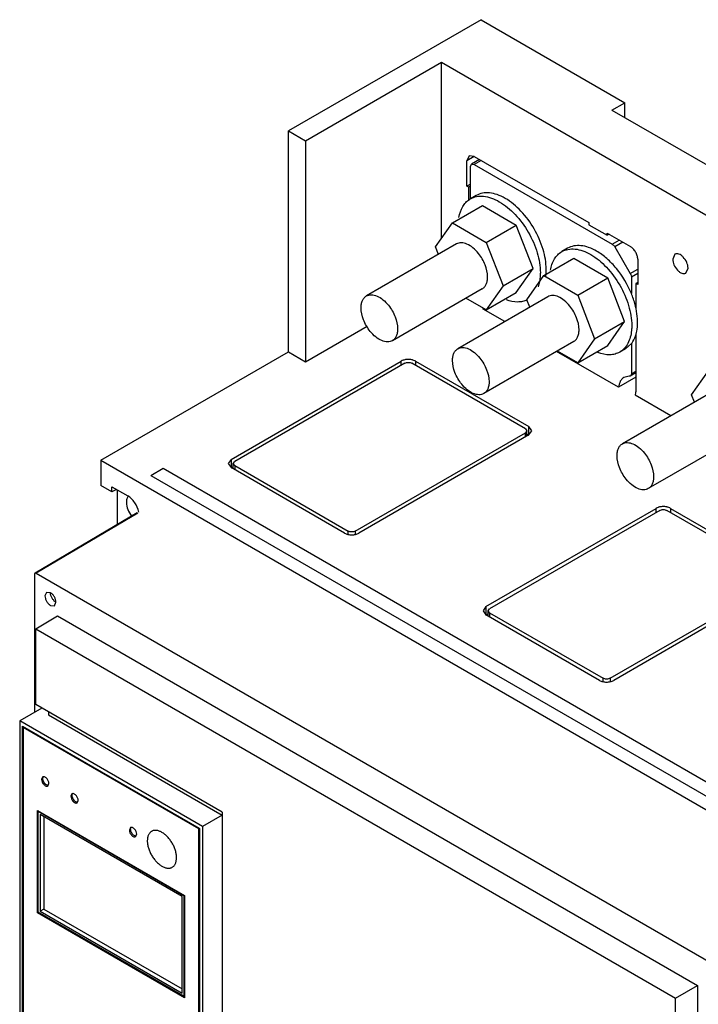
# Model space of a CAD drawing. Header units: millimetres. Extents: x 39 to 278, y 34 to 408.
# Tile 4 of 5: x 40 to 171, y 218 to 408. Entities that reach past the tile are written whole.
import ezdxf

# ---------------------------------------------------------------- set-up
doc = ezdxf.new("R2010")
doc.units = ezdxf.units.MM
doc.header["$LTSCALE"] = 28.735531
doc.layers.get('0').update_dxf_attribs({"linetype": 'CONTINUOUS'})

msp = doc.modelspace()

# ---------------------------------------------------------------- linework, layer by layer
at = {"color": 7, "linetype": 'Continuous'}
for p, q in [((129.37, 407.88), (92.1, 386.37)), ((129.37, 407.88), (157.15, 391.84)), ((95.42, 384.45), (121.73, 399.64)), ((121.73, 365.62), (121.73, 399.64)), ((121.73, 399.64), (263.57, 317.74)), ((154.68, 390.41), (157.15, 391.84)), ((154.68, 390.41), (238.4, 342.07)), ((157.15, 388.98), (157.15, 391.84)), ((92.1, 343.66), (92.1, 386.37)), ((92.1, 386.37), (95.42, 384.45)), ((95.42, 384.45), (95.42, 341.75)), ((127.06, 381.55), (126.64, 380.63)), ((128.06, 381.45), (126.64, 380.63)), ((128.06, 381.45), (127.06, 381.55)), ((129.07, 380.86), (127.52, 379.97)), ((129.37, 380.69), (128.02, 379.92)), ((128.06, 381.45), (150.23, 368.65)), ((126.64, 375.73), (126.64, 380.63)), ((127.31, 379.51), (127.52, 379.97)), ((127.31, 373.25), (127.31, 379.51)), ((127.52, 379.97), (128.02, 379.92)), ((128.02, 379.92), (154.74, 364.49)), ((127.31, 376.12), (126.64, 375.73)), ((127, 375.53), (126.64, 375.73)), ((127.31, 375.71), (127, 375.53)), ((127, 372.94), (127, 375.53)), ((128.43, 373.91), (127.3, 373.25)), ((123.84, 368.62), (129.63, 371.96)), ((129.63, 371.96), (136.17, 368.19)), ((120.57, 363.97), (123.84, 368.62)), ((123.84, 368.62), (130.37, 364.84)), ((130.37, 364.84), (136.17, 368.19)), ((139.43, 359.77), (136.17, 368.19)), ((150.23, 368.65), (150.23, 368.24)), ((150.23, 368.24), (153.76, 366.2)), ((153.76, 366.2), (153.76, 366.61)), ((153.76, 366.61), (158.25, 364.02)), ((154.11, 366.4), (153.76, 366.2)), ((124.6, 364.53), (107.21, 354.49)), ((121.13, 362.52), (120.57, 363.97)), ((130.37, 364.84), (133.64, 356.43)), ((146.11, 363.7), (144.97, 363.05)), ((154.74, 364.49), (156.09, 365.26)), ((156.8, 364.85), (155.25, 363.96)), ((155.25, 363.96), (158.22, 358.8)), ((141.51, 358.41), (147.31, 361.76)), ((147.31, 361.76), (153.85, 357.99)), ((166.85, 362.55), (166.42, 361.59)), ((133.64, 356.43), (139.43, 359.77)), ((136.17, 355.13), (139.43, 359.77)), ((159.67, 361.57), (159.67, 356.67)), ((168.95, 358.91), (169.39, 359.87)), ((138.25, 353.76), (141.51, 358.41)), ((141.51, 358.41), (148.05, 354.64)), ((148.05, 354.64), (153.85, 357.99)), ((157.11, 349.57), (153.85, 357.99)), ((158.22, 358.8), (159.67, 359.63)), ((159.67, 358.82), (158.43, 358.11)), ((158.43, 358.11), (158.43, 354.97)), ((133.64, 356.43), (130.37, 351.78)), ((159.67, 357.08), (159.31, 356.87)), ((159.31, 356.87), (159.31, 352.06)), ((159.67, 356.67), (159.31, 356.87)), ((129.6, 355.87), (112.21, 345.83)), ((142.28, 354.32), (124.89, 344.28)), ((130.37, 351.78), (126.45, 354.05)), ((130.37, 351.78), (136.17, 355.13)), ((148.05, 354.64), (151.31, 346.22)), ((138.81, 352.32), (138.25, 353.76)), ((133.98, 349.53), (129.77, 351.96)), ((95.42, 341.75), (107.36, 348.64)), ((151.31, 346.22), (157.11, 349.57)), ((153.85, 344.92), (157.11, 349.57)), ((159.31, 347.15), (159.31, 335.95)), ((147.28, 345.66), (129.89, 335.62)), ((151.31, 346.22), (148.05, 341.57)), ((148.05, 341.57), (153.85, 344.92)), ((157.32, 344.28), (158.43, 345.26)), ((158.43, 345.26), (158.43, 339.46)), ((55.83, 322.72), (92.1, 343.66)), ((92.1, 343.66), (95.42, 341.75)), ((155.97, 336.84), (143.98, 343.76)), ((148.05, 341.57), (144.12, 343.84)), ((157.32, 344.28), (156.18, 343.63)), ((81.04, 322.9), (113.93, 341.89)), ((114.64, 341.48), (81.74, 322.49)), ((113.93, 341.07), (113.93, 341.89)), ((137.93, 328.82), (115.99, 341.48)), ((116.7, 341.89), (116.7, 341.07)), ((116.7, 341.89), (138.63, 329.23)), ((158.02, 338.96), (156.99, 338.73)), ((158.22, 339), (158.02, 338.96)), ((159.31, 339.63), (158.22, 339)), ((158.43, 339.46), (159.31, 339.97)), ((170.07, 335.39), (173.34, 340.04)), ((159.31, 338.76), (155.97, 336.84)), ((174.1, 335.95), (156.71, 325.91)), ((166.08, 331.32), (159.17, 335.32)), ((170.63, 333.95), (170.07, 335.39)), ((105.03, 309.04), (137.93, 328.03)), ((138.63, 327.62), (105.74, 308.63)), ((137.93, 328.82), (138.21, 328.42)), ((138.21, 328.42), (137.93, 328.03)), ((137.93, 327.22), (137.93, 328.03)), ((138.21, 327.38), (138.21, 328.42)), ((138.21, 327.84), (138.63, 327.59)), ((138.63, 327.59), (138.63, 329.23)), ((139.21, 328.42), (138.63, 329.23)), ((138.63, 327.62), (139.21, 328.42)), ((179.1, 327.29), (161.71, 317.25)), ((55.83, 322.72), (55.83, 317.82)), ((55.83, 322.72), (204.32, 236.99)), ((81.04, 322.9), (80.46, 322.1)), ((80.46, 322.1), (81.04, 321.3)), ((81.04, 322.9), (81.04, 321.26)), ((81.46, 322.1), (81.74, 322.49)), ((81.46, 321.05), (81.46, 322.1)), ((81.74, 321.7), (81.46, 322.1)), ((81.74, 321.7), (81.74, 320.89)), ((81.74, 321.7), (103.68, 309.04)), ((65.51, 319.79), (67.91, 321.18)), ((65.51, 319.79), (199.15, 242.64)), ((67.91, 321.18), (201.55, 244.02)), ((81.04, 321.26), (81.46, 321.51)), ((102.97, 308.63), (81.04, 321.3)), ((57.95, 316.59), (55.83, 317.82)), ((57.95, 316.59), (57.95, 317.61)), ((57.95, 317.61), (61.06, 315.82)), ((58.84, 317.1), (57.95, 316.59)), ((59.01, 317.01), (59.01, 310.33)), ((43.15, 300.95), (62.89, 312.63)), ((62.98, 312.49), (43.31, 300.93)), ((130.32, 294.44), (163.21, 313.43)), ((163.92, 313.03), (131.03, 294.03)), ((163.21, 312.62), (163.21, 313.43)), ((187.21, 300.36), (165.28, 313.03)), ((165.99, 313.43), (165.99, 312.62)), ((165.99, 313.43), (187.92, 300.77)), ((103.68, 308.46), (103.68, 309.04)), ((105.03, 309.04), (105.03, 308.46)), ((43.09, 274.05), (43.09, 300.8)), ((43.31, 300.93), (175.38, 224.68)), ((154.32, 280.59), (187.21, 299.58)), ((187.92, 299.17), (155.03, 280.18)), ((45.35, 297.19), (45.04, 296.5)), ((46.1, 297.12), (45.35, 297.19)), ((46.85, 294.59), (47.16, 295.28)), ((46.1, 294.67), (46.85, 294.59)), ((130.32, 294.44), (129.75, 293.64)), ((129.75, 293.64), (130.32, 292.84)), ((130.32, 294.44), (130.32, 292.81)), ((130.75, 293.64), (131.03, 294.03)), ((130.75, 292.6), (130.75, 293.64)), ((131.03, 293.25), (130.75, 293.64)), ((131.03, 293.25), (131.03, 292.43)), ((131.03, 293.25), (152.96, 280.59)), ((43.28, 290.12), (47.48, 292.63)), ((47.48, 292.63), (171.22, 221.2)), ((130.32, 292.81), (130.75, 293.05)), ((152.26, 280.18), (130.32, 292.84)), ((43.28, 275.49), (43.28, 290.12)), ((43.28, 290.12), (166.94, 218.72)), ((152.96, 280.01), (152.96, 280.59)), ((154.32, 280.59), (154.32, 280.01)), ((44.43, 274.82), (40.15, 272.35)), ((79.3, 254.69), (43.28, 275.49)), ((45.73, 274.07), (45.73, 273.53)), ((40.15, 272.35), (40.15, 183.44)), ((75.5, 251.94), (40.15, 272.35)), ((45.73, 273.53), (79.32, 254.14)), ((40.71, 183.85), (40.71, 271.3)), ((40.71, 271.3), (74.94, 251.54)), ((40.82, 183.91), (40.82, 271.23)), ((40.96, 271.11), (40.85, 271.05)), ((40.85, 271.05), (40.85, 183.93)), ((74.8, 251.46), (40.85, 271.05)), ((74.9, 251.52), (40.96, 271.11)), ((44.6, 261.51), (44.39, 261.05)), ((45.6, 259.77), (45.8, 260.23)), ((50.25, 258.24), (50.05, 257.78)), ((51.25, 256.51), (51.46, 256.97)), ((43.61, 235.22), (43.61, 255.02)), ((43.61, 255.02), (72.04, 238.61)), ((43.82, 254.9), (43.75, 254.87)), ((43.75, 235.35), (43.75, 254.87)), ((43.75, 254.87), (71.9, 238.62)), ((44.11, 254.26), (44.11, 235.56)), ((71.54, 238.42), (44.11, 254.26)), ((44.81, 253.85), (44.81, 235.97)), ((79.32, 254.14), (75.5, 251.94)), ((79.3, 254.69), (79.3, 202.86)), ((61.57, 251.71), (61.36, 251.25)), ((74.9, 251.52), (74.8, 251.46)), ((74.8, 164.33), (74.8, 251.46)), ((74.9, 164.4), (74.9, 251.52)), ((74.94, 251.54), (74.94, 164.09)), ((75.5, 251.94), (75.5, 200.62)), ((62.57, 249.98), (62.77, 250.43)), ((71.54, 219.72), (71.54, 238.42)), ((71.96, 238.66), (71.9, 238.62)), ((71.9, 238.62), (71.9, 219.11)), ((72.04, 238.61), (72.04, 218.81)), ((43.8, 235.33), (43.61, 235.22)), ((72.04, 218.81), (43.61, 235.22)), ((71.9, 219.11), (43.75, 235.35)), ((44.81, 235.97), (44.11, 235.56)), ((44.11, 235.56), (71.54, 219.72)), ((44.81, 235.97), (71.54, 220.53)), ((166.94, 218.72), (171.22, 221.2)), ((171.22, 221.2), (171.22, 61.99)), ((72.04, 219.19), (71.9, 219.11)), ((166.94, 59.6), (166.94, 218.72))]:
    msp.add_line(p, q, dxfattribs=at)
for centre, radius, start, end in [((129.16, 370.03), 3.72, 120.0018, 123.047), ((124.24, 351.5), 5.55, 4.7475, 6.6202), ((61.94, 315.01), 1.07, 132.974, 136.7099), ((45.07, 261.3), 0.427, 144.944, 152.4212), ((45.65, 260.29), 0.429, 267.5405, 275.0929), ((50.73, 258.03), 0.427, 144.944, 152.4212), ((51.31, 257.03), 0.429, 267.5405, 275.0929), ((62.05, 251.5), 0.427, 144.944, 152.4212), ((62.62, 250.5), 0.429, 267.5405, 275.0929)]:
    msp.add_arc(centre, radius, start, end, dxfattribs=at)
for points, knots in [([(125.1, 369.67), (125.22, 370.4), (125.55, 371.44), (126.37, 372.56), (126.86, 372.98), (127.13, 373.15)], [0, 0, 0, 0, 0.532951, 0.771808, 1, 1, 1, 1]), ([(127.3, 373.25), (127.67, 373.47), (128.52, 373.78), (129.93, 373.81), (131.43, 373.45), (132.41, 372.98), (132.9, 372.7)], [0, 0, 0, 0, 0.217784, 0.450912, 0.710298, 1, 1, 1, 1]), ([(134.03, 373.35), (133.54, 373.64), (132.56, 374.1), (131.06, 374.46), (129.65, 374.43), (128.8, 374.12), (128.43, 373.91)], [0, 0, 0, 0, 0.289711, 0.549068, 0.782177, 1, 1, 1, 1]), ([(141.96, 359.62), (141.96, 360.92), (141.47, 363.66), (139.77, 367.51), (137.29, 370.91), (135.16, 372.7), (134.03, 373.35)], [0, 0, 0, 0, 0.237241, 0.500001, 0.76276, 1, 1, 1, 1]), ([(132.9, 372.7), (134.03, 372.05), (136.16, 370.26), (138.64, 366.86), (140.34, 363.01), (140.83, 360.27), (140.83, 358.97)], [0, 0, 0, 0, 0.23724, 0.499999, 0.762759, 1, 1, 1, 1]), ([(128.87, 362.71), (128.55, 363.11), (127.88, 363.81), (126.74, 364.54), (125.75, 364.8), (125.05, 364.73), (124.74, 364.61), (124.6, 364.53)], [0, 0, 0, 0, 0.307426, 0.578284, 0.804822, 0.90481, 1, 1, 1, 1]), ([(144.97, 363.05), (145.34, 363.26), (146.19, 363.57), (147.6, 363.61), (149.11, 363.24), (150.09, 362.78), (150.58, 362.49)], [0, 0, 0, 0, 0.217784, 0.450912, 0.710298, 1, 1, 1, 1]), ([(151.71, 363.15), (151.22, 363.43), (150.24, 363.9), (148.74, 364.26), (147.32, 364.22), (146.47, 363.91), (146.11, 363.7)], [0, 0, 0, 0, 0.289702, 0.549088, 0.782216, 1, 1, 1, 1]), ([(154.74, 364.49), (154.79, 364.46), (154.99, 364.32), (155.15, 364.12), (155.25, 363.96)], [0, 0, 0, 0, 0.22909, 1, 1, 1, 1]), ([(159.67, 361.57), (159.67, 361.8), (159.58, 362.29), (159.28, 362.97), (158.83, 363.58), (158.45, 363.9), (158.25, 364.02)], [0, 0, 0, 0, 0.237244, 0.500001, 0.762757, 1, 1, 1, 1]), ([(130.64, 358.16), (130.64, 358.94), (130.25, 360.59), (129.41, 362.04), (128.87, 362.71)], [0, 0, 0, 0, 0.477227, 1, 1, 1, 1]), ([(142.78, 359.47), (142.91, 360.22), (143.26, 361.32), (144.15, 362.47), (144.69, 362.88), (144.97, 363.05)], [0, 0, 0, 0, 0.533369, 0.771647, 1, 1, 1, 1]), ([(150.58, 362.49), (151.7, 361.84), (153.83, 360.05), (156.32, 356.65), (158.02, 352.8), (158.51, 350.06), (158.51, 348.76)], [0, 0, 0, 0, 0.23724, 0.499999, 0.762759, 1, 1, 1, 1]), ([(158.43, 354.97), (157.71, 356.7), (156.27, 359.12), (153.8, 361.71), (152.42, 362.74), (151.71, 363.15)], [0, 0, 0, 0, 0.522521, 0.771861, 1, 1, 1, 1]), ([(169.39, 359.87), (169.39, 360.25), (169.18, 361.02), (168.65, 361.85), (168.08, 362.35), (167.65, 362.59), (167.22, 362.68), (166.96, 362.61), (166.85, 362.55)], [0, 0, 0, 0, 0.269934, 0.561324, 0.695468, 0.813138, 0.912851, 1, 1, 1, 1]), ([(166.42, 361.59), (166.42, 361.21), (166.62, 360.43), (167.16, 359.61), (167.73, 359.1), (168.16, 358.87), (168.58, 358.78), (168.85, 358.85), (168.95, 358.91)], [0, 0, 0, 0, 0.269934, 0.561324, 0.695468, 0.813138, 0.912851, 1, 1, 1, 1]), ([(129.6, 355.87), (129.77, 355.96), (130.08, 356.22), (130.41, 356.76), (130.6, 357.42), (130.64, 357.9), (130.64, 358.16)], [0, 0, 0, 0, 0.217749, 0.450875, 0.710402, 1, 1, 1, 1]), ([(140.83, 358.97), (140.83, 358.72), (140.8, 357.81), (140.63, 356.89), (140.4, 356.25)], [0, 0, 0, 0, 0.267394, 1, 1, 1, 1]), ([(141.87, 358.33), (141.89, 358.43), (141.94, 358.86), (141.96, 359.3), (141.96, 359.62)], [0, 0, 0, 0, 0.243008, 1, 1, 1, 1]), ([(158.22, 358.8), (158.25, 358.75), (158.36, 358.53), (158.43, 358.29), (158.43, 358.11)], [0, 0, 0, 0, 0.267169, 1, 1, 1, 1]), ([(106.17, 352.2), (106.17, 352.45), (106.21, 352.93), (106.41, 353.59), (106.73, 354.13), (107.04, 354.39), (107.21, 354.49)], [0, 0, 0, 0, 0.289598, 0.549125, 0.782251, 1, 1, 1, 1]), ([(107.21, 354.49), (107.35, 354.56), (107.65, 354.69), (108.36, 354.76), (109.35, 354.5), (110.48, 353.76), (111.16, 353.07), (111.48, 352.67)], [0, 0, 0, 0, 0.09519, 0.195178, 0.421716, 0.692574, 1, 1, 1, 1]), ([(146.55, 352.51), (146.23, 352.91), (145.55, 353.6), (144.42, 354.34), (143.43, 354.6), (142.72, 354.52), (142.42, 354.4), (142.28, 354.32)], [0, 0, 0, 0, 0.307426, 0.578284, 0.804822, 0.90481, 1, 1, 1, 1]), ([(159.34, 352.05), (159.29, 352.29), (159.06, 353.29), (158.72, 354.26), (158.43, 354.97)], [0, 0, 0, 0, 0.243114, 1, 1, 1, 1]), ([(107.94, 347.64), (107.4, 348.31), (106.56, 349.76), (106.17, 351.41), (106.17, 352.2)], [0, 0, 0, 0, 0.522773, 1, 1, 1, 1]), ([(111.48, 352.67), (112.02, 352), (112.85, 350.55), (113.24, 348.9), (113.24, 348.11)], [0, 0, 0, 0, 0.522773, 1, 1, 1, 1]), ([(138.27, 353.71), (138, 353.58), (137.39, 353.37), (136.03, 353.24), (134.98, 353.48), (134.31, 353.73)], [0, 0, 0, 0, 0.228163, 0.467201, 1, 1, 1, 1]), ([(148.32, 347.95), (148.32, 348.74), (147.93, 350.39), (147.09, 351.83), (146.55, 352.51)], [0, 0, 0, 0, 0.477227, 1, 1, 1, 1]), ([(159.64, 349.42), (159.64, 349.63), (159.61, 350.51), (159.48, 351.39), (159.34, 352.05)], [0, 0, 0, 0, 0.238966, 1, 1, 1, 1]), ([(158.51, 348.76), (158.51, 348.44), (158.45, 347.26), (158.16, 346.08), (157.76, 345.32)], [0, 0, 0, 0, 0.274092, 1, 1, 1, 1]), ([(159.34, 347.12), (159.39, 347.3), (159.57, 348.05), (159.64, 348.83), (159.64, 349.42)], [0, 0, 0, 0, 0.236145, 1, 1, 1, 1]), ([(112.21, 345.83), (112.07, 345.75), (111.76, 345.62), (111.06, 345.55), (110.07, 345.81), (108.94, 346.55), (108.26, 347.24), (107.94, 347.64)], [0, 0, 0, 0, 0.09519, 0.195178, 0.421716, 0.692574, 1, 1, 1, 1]), ([(113.24, 348.11), (113.24, 347.86), (113.2, 347.38), (113.01, 346.72), (112.68, 346.18), (112.37, 345.92), (112.21, 345.83)], [0, 0, 0, 0, 0.289598, 0.549125, 0.782251, 1, 1, 1, 1]), ([(147.28, 345.66), (147.45, 345.76), (147.75, 346.02), (148.08, 346.55), (148.28, 347.22), (148.32, 347.7), (148.32, 347.95)], [0, 0, 0, 0, 0.217749, 0.450875, 0.710402, 1, 1, 1, 1]), ([(158.43, 345.26), (158.53, 345.38), (158.93, 345.96), (159.2, 346.61), (159.34, 347.12)], [0, 0, 0, 0, 0.236819, 1, 1, 1, 1]), ([(124.89, 344.28), (125.02, 344.36), (125.33, 344.48), (126.03, 344.55), (127.02, 344.29), (128.16, 343.56), (128.83, 342.86), (129.15, 342.46)], [0, 0, 0, 0, 0.09519, 0.195178, 0.421716, 0.692574, 1, 1, 1, 1]), ([(157.76, 345.32), (157.57, 344.96), (157.13, 344.32), (156.51, 343.82), (156.18, 343.63)], [0, 0, 0, 0, 0.513696, 1, 1, 1, 1]), ([(123.85, 341.99), (123.85, 342.24), (123.89, 342.73), (124.08, 343.39), (124.41, 343.92), (124.72, 344.18), (124.89, 344.28)], [0, 0, 0, 0, 0.289598, 0.549125, 0.782251, 1, 1, 1, 1]), ([(156.18, 343.63), (155.9, 343.47), (155.27, 343.21), (153.83, 343.01), (152.71, 343.25), (151.98, 343.52)], [0, 0, 0, 0, 0.22836, 0.466642, 1, 1, 1, 1]), ([(114.44, 342.1), (114.39, 342.09), (114.22, 342.03), (114.05, 341.96), (113.93, 341.89)], [0, 0, 0, 0, 0.262819, 1, 1, 1, 1]), ([(115.32, 342.22), (115.24, 342.22), (114.95, 342.21), (114.65, 342.16), (114.44, 342.1)], [0, 0, 0, 0, 0.255645, 1, 1, 1, 1]), ([(114.64, 341.48), (114.84, 341.6), (115.32, 341.69), (115.79, 341.6), (115.99, 341.48)], [0, 0, 0, 0, 0.499999, 1, 1, 1, 1]), ([(116.19, 342.1), (116.12, 342.12), (115.83, 342.19), (115.54, 342.22), (115.32, 342.22)], [0, 0, 0, 0, 0.242874, 1, 1, 1, 1]), ([(116.7, 341.89), (116.66, 341.91), (116.5, 342), (116.33, 342.06), (116.19, 342.1)], [0, 0, 0, 0, 0.236595, 1, 1, 1, 1]), ([(125.62, 337.43), (125.08, 338.11), (124.24, 339.56), (123.85, 341.2), (123.85, 341.99)], [0, 0, 0, 0, 0.522773, 1, 1, 1, 1]), ([(129.15, 342.46), (129.69, 341.79), (130.53, 340.34), (130.92, 338.7), (130.92, 337.91)], [0, 0, 0, 0, 0.522773, 1, 1, 1, 1]), ([(158.43, 339.46), (158.43, 339.37), (158.4, 339.19), (158.29, 339.04), (158.22, 339)], [0, 0, 0, 0, 0.550769, 1, 1, 1, 1]), ([(129.89, 335.62), (129.75, 335.54), (129.44, 335.42), (128.74, 335.34), (127.75, 335.61), (126.61, 336.34), (125.94, 337.04), (125.62, 337.43)], [0, 0, 0, 0, 0.09519, 0.195178, 0.421716, 0.692574, 1, 1, 1, 1]), ([(130.92, 337.91), (130.92, 337.65), (130.88, 337.17), (130.69, 336.51), (130.36, 335.97), (130.05, 335.71), (129.89, 335.62)], [0, 0, 0, 0, 0.289598, 0.549125, 0.782251, 1, 1, 1, 1]), ([(156.99, 338.73), (156.85, 338.64), (156.57, 338.43), (156.15, 337.81), (156.01, 337.23), (155.97, 336.84)], [0, 0, 0, 0, 0.223963, 0.460236, 1, 1, 1, 1]), ([(159.17, 335.32), (159.19, 335.36), (159.28, 335.56), (159.31, 335.78), (159.31, 335.95)], [0, 0, 0, 0, 0.22722, 1, 1, 1, 1]), ([(155.67, 323.62), (155.67, 323.87), (155.71, 324.35), (155.9, 325.02), (156.23, 325.55), (156.54, 325.81), (156.71, 325.91)], [0, 0, 0, 0, 0.289598, 0.549125, 0.782251, 1, 1, 1, 1]), ([(156.71, 325.91), (156.84, 325.99), (157.15, 326.11), (157.85, 326.18), (158.84, 325.92), (159.98, 325.19), (160.65, 324.49), (160.97, 324.09)], [0, 0, 0, 0, 0.09519, 0.195178, 0.421716, 0.692574, 1, 1, 1, 1]), ([(157.44, 319.06), (156.9, 319.74), (156.06, 321.18), (155.67, 322.83), (155.67, 323.62)], [0, 0, 0, 0, 0.522773, 1, 1, 1, 1]), ([(160.97, 324.09), (161.51, 323.42), (162.35, 321.97), (162.74, 320.32), (162.74, 319.54)], [0, 0, 0, 0, 0.522773, 1, 1, 1, 1]), ([(161.71, 317.25), (161.57, 317.17), (161.26, 317.05), (160.56, 316.97), (159.57, 317.23), (158.43, 317.97), (157.76, 318.66), (157.44, 319.06)], [0, 0, 0, 0, 0.09519, 0.195178, 0.421716, 0.692574, 1, 1, 1, 1]), ([(162.74, 319.54), (162.74, 319.28), (162.7, 318.8), (162.51, 318.14), (162.18, 317.6), (161.87, 317.34), (161.71, 317.25)], [0, 0, 0, 0, 0.289598, 0.549125, 0.782251, 1, 1, 1, 1]), ([(61.16, 315.74), (61.1, 315.68), (60.85, 315.33), (60.78, 314.88), (60.78, 314.56)], [0, 0, 0, 0, 0.221825, 1, 1, 1, 1]), ([(60.78, 314.56), (60.78, 314.1), (60.99, 313.15), (61.46, 312.31), (61.76, 311.92)], [0, 0, 0, 0, 0.476513, 1, 1, 1, 1]), ([(63.18, 312.71), (63.05, 313.36), (62.63, 314.29), (61.81, 315.28), (61.32, 315.67), (61.06, 315.82)], [0, 0, 0, 0, 0.51259, 0.768381, 1, 1, 1, 1]), ([(163.73, 313.65), (163.68, 313.63), (163.5, 313.58), (163.33, 313.5), (163.21, 313.43)], [0, 0, 0, 0, 0.262819, 1, 1, 1, 1]), ([(164.6, 313.77), (164.53, 313.77), (164.23, 313.76), (163.94, 313.71), (163.73, 313.65)], [0, 0, 0, 0, 0.255645, 1, 1, 1, 1]), ([(163.92, 313.03), (164.12, 313.14), (164.6, 313.23), (165.08, 313.14), (165.28, 313.03)], [0, 0, 0, 0, 0.499999, 1, 1, 1, 1]), ([(165.48, 313.65), (165.41, 313.67), (165.12, 313.74), (164.82, 313.77), (164.6, 313.77)], [0, 0, 0, 0, 0.242874, 1, 1, 1, 1]), ([(165.99, 313.43), (165.95, 313.46), (165.79, 313.54), (165.61, 313.61), (165.48, 313.65)], [0, 0, 0, 0, 0.236595, 1, 1, 1, 1]), ([(102.97, 308.63), (103.17, 308.52), (103.62, 308.35), (104.36, 308.27), (105.09, 308.35), (105.54, 308.52), (105.74, 308.63)], [0, 0, 0, 0, 0.237224, 0.500001, 0.762777, 1, 1, 1, 1]), ([(105.03, 309.04), (104.83, 308.92), (104.36, 308.83), (103.88, 308.92), (103.68, 309.04)], [0, 0, 0, 0, 0.499999, 1, 1, 1, 1]), ([(43.09, 300.8), (43.09, 300.82), (43.09, 300.87), (43.12, 300.93), (43.15, 300.95)], [0, 0, 0, 0, 0.293558, 1, 1, 1, 1]), ([(43.15, 300.95), (43.16, 300.96), (43.21, 300.97), (43.27, 300.96), (43.31, 300.93)], [0, 0, 0, 0, 0.220938, 1, 1, 1, 1]), ([(47.16, 295.28), (47.16, 295.45), (47.09, 295.82), (46.87, 296.33), (46.53, 296.79), (46.25, 297.03), (46.1, 297.12)], [0, 0, 0, 0, 0.237244, 0.500001, 0.762757, 1, 1, 1, 1]), ([(47.16, 295.28), (47.01, 295.37), (46.72, 295.61), (46.39, 296.06), (46.16, 296.58), (46.1, 296.94), (46.1, 297.12)], [0, 0, 0, 0, 0.237243, 0.499999, 0.762756, 1, 1, 1, 1]), ([(45.04, 296.5), (45.04, 296.33), (45.1, 295.96), (45.33, 295.45), (45.66, 294.99), (45.95, 294.75), (46.1, 294.67)], [0, 0, 0, 0, 0.237244, 0.500001, 0.762757, 1, 1, 1, 1]), ([(152.26, 280.18), (152.45, 280.06), (152.91, 279.9), (153.64, 279.82), (154.37, 279.9), (154.83, 280.06), (155.03, 280.18)], [0, 0, 0, 0, 0.237224, 0.500001, 0.762777, 1, 1, 1, 1]), ([(154.32, 280.59), (154.12, 280.47), (153.64, 280.38), (153.16, 280.47), (152.96, 280.59)], [0, 0, 0, 0, 0.499999, 1, 1, 1, 1]), ([(44.39, 261.05), (44.39, 260.87), (44.49, 260.5), (44.74, 260.11), (45.01, 259.87), (45.22, 259.75), (45.42, 259.71), (45.55, 259.75), (45.6, 259.77)], [0, 0, 0, 0, 0.269934, 0.561324, 0.695468, 0.813138, 0.912851, 1, 1, 1, 1]), ([(45.8, 260.23), (45.8, 260.41), (45.71, 260.78), (45.45, 261.17), (45.18, 261.41), (44.97, 261.53), (44.77, 261.57), (44.65, 261.54), (44.6, 261.51)], [0, 0, 0, 0, 0.269934, 0.561324, 0.695468, 0.813138, 0.912851, 1, 1, 1, 1]), ([(44.63, 261.19), (44.63, 261.22), (44.64, 261.32), (44.66, 261.43), (44.7, 261.49)], [0, 0, 0, 0, 0.27317, 1, 1, 1, 1]), ([(45.34, 259.96), (45.24, 260.02), (45.05, 260.18), (44.83, 260.48), (44.67, 260.83), (44.63, 261.07), (44.63, 261.19)], [0, 0, 0, 0, 0.23696, 0.49971, 0.762638, 1, 1, 1, 1]), ([(45.63, 259.87), (45.61, 259.87), (45.51, 259.88), (45.41, 259.92), (45.34, 259.96)], [0, 0, 0, 0, 0.228361, 1, 1, 1, 1]), ([(50.05, 257.78), (50.05, 257.6), (50.15, 257.23), (50.4, 256.84), (50.67, 256.6), (50.88, 256.49), (51.08, 256.45), (51.2, 256.48), (51.25, 256.51)], [0, 0, 0, 0, 0.269934, 0.561324, 0.695468, 0.813138, 0.912851, 1, 1, 1, 1]), ([(51.46, 256.97), (51.46, 257.14), (51.36, 257.52), (51.11, 257.91), (50.84, 258.15), (50.63, 258.26), (50.43, 258.3), (50.3, 258.27), (50.25, 258.24)], [0, 0, 0, 0, 0.269934, 0.561324, 0.695468, 0.813138, 0.912851, 1, 1, 1, 1]), ([(50.29, 257.92), (50.29, 257.95), (50.29, 258.05), (50.32, 258.16), (50.35, 258.23)], [0, 0, 0, 0, 0.27317, 1, 1, 1, 1]), ([(51, 256.7), (50.9, 256.75), (50.71, 256.91), (50.48, 257.22), (50.33, 257.56), (50.29, 257.81), (50.29, 257.92)], [0, 0, 0, 0, 0.23696, 0.49971, 0.762638, 1, 1, 1, 1]), ([(51.29, 256.6), (51.27, 256.6), (51.16, 256.61), (51.07, 256.66), (51, 256.7)], [0, 0, 0, 0, 0.228361, 1, 1, 1, 1]), ([(61.36, 251.25), (61.36, 251.07), (61.46, 250.7), (61.71, 250.31), (61.98, 250.07), (62.19, 249.96), (62.39, 249.92), (62.52, 249.95), (62.57, 249.98)], [0, 0, 0, 0, 0.269934, 0.561324, 0.695468, 0.813138, 0.912851, 1, 1, 1, 1]), ([(62.77, 250.43), (62.77, 250.61), (62.68, 250.98), (62.42, 251.38), (62.15, 251.62), (61.95, 251.73), (61.74, 251.77), (61.62, 251.74), (61.57, 251.71)], [0, 0, 0, 0, 0.269934, 0.561324, 0.695468, 0.813138, 0.912851, 1, 1, 1, 1]), ([(61.6, 251.39), (61.6, 251.42), (61.61, 251.52), (61.63, 251.63), (61.67, 251.7)], [0, 0, 0, 0, 0.27317, 1, 1, 1, 1]), ([(62.31, 250.16), (62.21, 250.22), (62.02, 250.38), (61.8, 250.68), (61.64, 251.03), (61.6, 251.27), (61.6, 251.39)], [0, 0, 0, 0, 0.23696, 0.49971, 0.762638, 1, 1, 1, 1]), ([(62.61, 250.07), (62.58, 250.07), (62.48, 250.08), (62.38, 250.12), (62.31, 250.16)], [0, 0, 0, 0, 0.228361, 1, 1, 1, 1]), ([(67.65, 250.8), (67.48, 250.9), (67.21, 251.02), (66.84, 251.13), (66.58, 251.18), (66.32, 251.19), (66.08, 251.16), (65.86, 251.1), (65.65, 251), (65.46, 250.87), (65.3, 250.7), (65.15, 250.51), (65.03, 250.29), (64.94, 250.04), (64.85, 249.66), (64.81, 249.14), (64.87, 248.47), (65.03, 247.77), (65.29, 247.06), (65.64, 246.37), (66.07, 245.72), (66.55, 245.14), (67.08, 244.64), (67.46, 244.37), (67.65, 244.26)], [0, 0, 0, 0, 0.060335, 0.088128, 0.1144, 0.139302, 0.163074, 0.186034, 0.20857, 0.231106, 0.254066, 0.277838, 0.302741, 0.329013, 0.356808, 0.417142, 0.483678, 0.55547, 0.631037, 0.708571, 0.786105, 0.861673, 0.933462, 1, 1, 1, 1]), ([(67.65, 244.26), (67.83, 244.16), (68.1, 244.03), (68.47, 243.93), (68.73, 243.88), (68.98, 243.87), (69.22, 243.9), (69.45, 243.96), (69.66, 244.06), (69.85, 244.19), (70.01, 244.35), (70.16, 244.55), (70.27, 244.77), (70.37, 245.02), (70.46, 245.4), (70.5, 245.92), (70.44, 246.58), (70.28, 247.29), (70.02, 248), (69.67, 248.69), (69.24, 249.34), (68.76, 249.92), (68.23, 250.42), (67.85, 250.68), (67.65, 250.8)], [0, 0, 0, 0, 0.060335, 0.088128, 0.1144, 0.139302, 0.163074, 0.186034, 0.20857, 0.231106, 0.254066, 0.277838, 0.302741, 0.329013, 0.356808, 0.417142, 0.483678, 0.55547, 0.631037, 0.708571, 0.786105, 0.861673, 0.933462, 1, 1, 1, 1])]:
    msp.add_open_spline(points, degree=3, knots=knots, dxfattribs=at)

doc.saveas('drawing.dxf')
